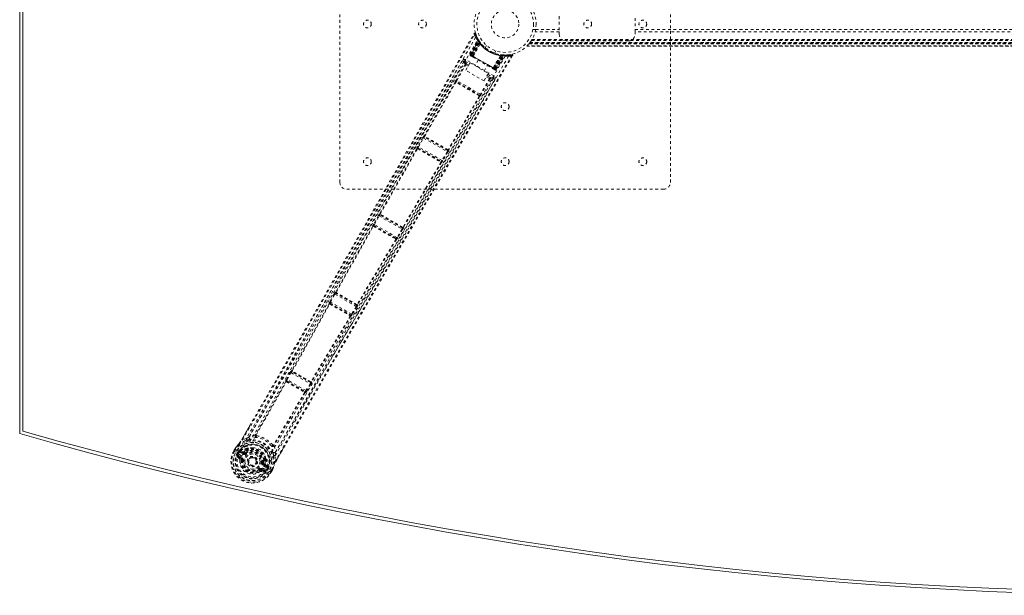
# Model space of a CAD drawing. Header units: inches. Extents: x 25.5 to 109, y 39.5 to 81.
# Tile 1 of 5: x 25.5 to 61.3, y 39.5 to 60.5. Entities that reach past the tile are written whole.
import ezdxf

# ---------------------------------------------------------------- set-up
doc = ezdxf.new("R2010")
doc.units = ezdxf.units.IN
doc.header["$MEASUREMENT"] = 0
doc.linetypes.add('SLD-Dashed', pattern=[0.075, 0.05, -0.025])
doc.linetypes.add('SLD-Solid', pattern=[0])

msp = doc.modelspace()

# ---------------------------------------------------------------- linework, layer by layer
at = {"color": 7, "linetype": 'SLD-Solid', "lineweight": 15}
for p, q in [((25.504, 45.416), (25.504, 75.166)), ((25.622, 45.505), (25.622, 75.077)), ((25.622, 75.077), (25.622, 45.505))]:
    msp.add_line(p, q, dxfattribs=at)
at = {"color": 7, "linetype": 'SLD-Dashed', "lineweight": 0}
for p, q in [((37.129, 54.541), (37.129, 66.041)), ((49.129, 66.041), (49.129, 54.541)), ((45.094, 60.572), (45.094, 60.009)), ((47.844, 60.009), (47.844, 60.572)), ((44.139, 60.091), (44.14, 60.097)), ((44.139, 60.091), (44.236, 60.091)), ((44.236, 60.093), (45.094, 60.093)), ((47.844, 60.093), (86.664, 60.093)), ((41.857, 59.182), (42.142, 59.717)), ((41.869, 59.175), (42.15, 59.703)), ((42.149, 59.732), (42.141, 59.746)), ((42.15, 59.703), (42.142, 59.717)), ((42.152, 59.726), (42.144, 59.739)), ((42.2, 59.651), (42.16, 59.714)), ((44.097, 59.718), (90.41, 59.718)), ((44.107, 59.736), (90.4, 59.736)), ((45.094, 60.009), (44.218, 60.009)), ((45.094, 59.926), (45.094, 60.009)), ((86.664, 60.009), (47.844, 60.009)), ((47.844, 60.009), (47.844, 59.926)), ((42.162, 59.688), (41.883, 59.163)), ((41.885, 59.166), (42.16, 59.685)), ((41.891, 59.163), (42.169, 59.646)), ((41.902, 59.156), (42.178, 59.633)), ((42.189, 59.616), (41.919, 59.147)), ((41.942, 59.133), (42.202, 59.62)), ((42.203, 59.619), (41.944, 59.132)), ((41.967, 59.118), (42.225, 59.575)), ((42.227, 59.571), (41.97, 59.117)), ((42.202, 59.62), (42.16, 59.685)), ((42.189, 59.616), (42.213, 59.633)), ((42.194, 59.66), (42.193, 59.662)), ((42.201, 59.65), (42.2, 59.651)), ((42.202, 59.648), (42.201, 59.65)), ((42.202, 59.62), (42.203, 59.619)), ((42.227, 59.571), (42.225, 59.575)), ((42.244, 59.592), (42.24, 59.597)), ((42.45, 59.516), (42.402, 59.432)), ((42.402, 59.432), (42.404, 59.43)), ((43.913, 59.486), (90.594, 59.486)), ((90.593, 59.486), (43.914, 59.486)), ((43.914, 59.486), (43.915, 59.486)), ((43.915, 59.486), (90.592, 59.486)), ((90.581, 59.498), (43.927, 59.498)), ((44.001, 59.581), (43.997, 59.576)), ((90.51, 59.576), (43.997, 59.576)), ((43.997, 59.576), (90.51, 59.576)), ((44.001, 59.581), (90.506, 59.581)), ((44.002, 59.582), (90.505, 59.582)), ((44.032, 59.621), (44.004, 59.585)), ((90.503, 59.585), (44.004, 59.585)), ((44.004, 59.585), (90.503, 59.585)), ((90.494, 59.596), (44.014, 59.596)), ((90.49, 59.601), (44.017, 59.601)), ((44.018, 59.602), (90.489, 59.602)), ((44.02, 59.605), (90.487, 59.605)), ((44.037, 59.627), (90.47, 59.627)), ((44.081, 59.692), (44.078, 59.688)), ((44.081, 59.692), (90.426, 59.692)), ((47.594, 59.676), (45.344, 59.676)), ((42.723, 58.407), (41.7, 58.998)), ((41.857, 59.182), (41.869, 59.175)), ((41.902, 59.156), (41.869, 59.175)), ((41.888, 59.131), (41.88, 59.135)), ((41.885, 59.166), (41.942, 59.133)), ((42.77, 58.655), (41.891, 59.163)), ((41.896, 59.126), (41.943, 59.099)), ((41.902, 59.156), (42.759, 58.662)), ((42.743, 58.671), (41.919, 59.147)), ((41.944, 59.132), (41.942, 59.133)), ((41.967, 59.118), (41.97, 59.117)), ((42.691, 58.7), (42.956, 59.15)), ((42.961, 59.15), (42.694, 58.699)), ((42.718, 58.685), (43.01, 59.153)), ((43.011, 59.153), (42.719, 58.685)), ((42.743, 58.671), (43.014, 59.14)), ((42.748, 59.232), (42.797, 59.316)), ((42.759, 58.662), (43.035, 59.138)), ((43.05, 59.137), (42.77, 58.655)), ((42.774, 58.648), (43.089, 59.152)), ((42.777, 58.651), (43.088, 59.149)), ((42.793, 58.642), (43.109, 59.149)), ((42.804, 58.635), (43.126, 59.149)), ((42.961, 59.15), (42.956, 59.15)), ((42.986, 59.174), (43.02, 59.171)), ((43.01, 59.153), (43.011, 59.153)), ((43.088, 59.149), (43.011, 59.153)), ((43.017, 59.169), (43.014, 59.14)), ((43.035, 59.167), (43.037, 59.167)), ((43.039, 59.167), (43.037, 59.167)), ((43.114, 59.163), (43.039, 59.167)), ((43.052, 59.166), (43.05, 59.137)), ((43.106, 59.164), (43.227, 59.168)), ((43.126, 59.149), (43.109, 59.149)), ((43.15, 59.164), (43.135, 59.163)), ((43.253, 59.17), (43.229, 59.166)), ((43.235, 59.169), (43.366, 59.189)), ((43.398, 59.144), (43.373, 59.159)), ((41.674, 58.825), (41.346, 58.253)), ((41.372, 58.238), (41.7, 58.81)), ((41.629, 58.935), (41.577, 58.964)), ((41.628, 58.932), (41.627, 58.931)), ((41.636, 58.943), (41.629, 58.935)), ((41.636, 58.943), (41.63, 58.935)), ((41.67, 58.946), (41.834, 58.851)), ((41.696, 58.611), (41.853, 58.883)), ((41.783, 58.762), (41.7, 58.81)), ((41.806, 58.801), (41.721, 58.85)), ((41.853, 58.883), (42.519, 58.498)), ((42.147, 58.981), (42.031, 58.78)), ((42.369, 58.585), (42.485, 58.786)), ((42.689, 58.668), (42.736, 58.641)), ((42.691, 58.7), (42.694, 58.699)), ((42.719, 58.685), (42.718, 58.685)), ((42.719, 58.685), (42.777, 58.651)), ((42.804, 58.635), (42.77, 58.655)), ((42.793, 58.642), (42.804, 58.635)), ((42.362, 58.226), (41.696, 58.611)), ((42.561, 58.314), (42.229, 57.743)), ((42.586, 58.299), (42.255, 57.728)), ((42.519, 58.498), (42.362, 58.226)), ((42.449, 58.378), (42.561, 58.314)), ((42.584, 58.352), (42.472, 58.417)), ((42.5, 58.466), (42.693, 58.355)), ((42.702, 58.311), (42.702, 58.312)), ((42.704, 58.315), (42.707, 58.325)), ((42.704, 58.314), (42.708, 58.324)), ((42.756, 58.284), (42.704, 58.314)), ((41.316, 58.183), (40.189, 56.228)), ((40.208, 56.216), (41.334, 58.172)), ((41.316, 58.184), (41.316, 58.183)), ((41.357, 58.195), (41.356, 58.195)), ((42.2, 57.708), (41.356, 58.195)), ((42.229, 57.743), (41.372, 58.238)), ((42.191, 57.678), (41.06, 55.724)), ((42.21, 57.667), (41.08, 55.714)), ((42.2, 57.708), (42.199, 57.708)), ((42.21, 57.667), (42.21, 57.667)), ((40.142, 56.167), (39.959, 55.845)), ((39.985, 55.83), (40.168, 56.152)), ((40.168, 56.152), (41.025, 55.657)), ((40.189, 56.228), (40.185, 56.228)), ((40.196, 56.188), (40.2, 56.187)), ((41.041, 55.7), (40.196, 56.188)), ((40.204, 56.186), (40.204, 56.186)), ((39.929, 55.774), (38.574, 53.398)), ((39.928, 55.776), (39.929, 55.774)), ((39.97, 55.786), (39.969, 55.787)), ((39.969, 55.787), (40.808, 55.303)), ((39.974, 55.783), (39.973, 55.783)), ((40.837, 55.338), (39.985, 55.83)), ((38.593, 53.385), (39.947, 55.763)), ((41.025, 55.657), (40.837, 55.338)), ((41.051, 55.642), (40.863, 55.322)), ((41.036, 55.705), (41.036, 55.705)), ((41.039, 55.703), (41.041, 55.7)), ((41.08, 55.714), (41.082, 55.71)), ((40.798, 55.272), (39.416, 52.91)), ((40.817, 55.262), (39.436, 52.9)), ((40.802, 55.305), (40.802, 55.305)), ((40.808, 55.303), (40.806, 55.303)), ((40.819, 55.262), (40.817, 55.262)), ((48.879, 54.291), (37.379, 54.291)), ((38.526, 53.336), (38.355, 53.028)), ((38.381, 53.014), (38.552, 53.321)), ((38.552, 53.321), (39.381, 52.843)), ((38.574, 53.398), (38.569, 53.398)), ((38.58, 53.357), (38.585, 53.357)), ((39.398, 52.885), (38.58, 53.357)), ((38.589, 53.356), (38.589, 53.355)), ((38.325, 52.958), (36.975, 50.554)), ((36.993, 50.542), (38.344, 52.945)), ((38.324, 52.959), (38.325, 52.958)), ((38.366, 52.969), (38.365, 52.971)), ((38.365, 52.971), (39.171, 52.506)), ((38.37, 52.967), (38.37, 52.967)), ((39.2, 52.54), (38.381, 53.014)), ((39.381, 52.843), (39.2, 52.54)), ((39.407, 52.828), (39.226, 52.525)), ((39.392, 52.892), (39.392, 52.892)), ((39.396, 52.889), (39.398, 52.885)), ((39.436, 52.9), (39.439, 52.896)), ((39.16, 52.474), (37.753, 50.103)), ((39.18, 52.464), (37.774, 50.093)), ((39.165, 52.508), (39.165, 52.508)), ((39.171, 52.506), (39.169, 52.506)), ((39.181, 52.464), (39.18, 52.464)), ((36.925, 50.493), (36.767, 50.206)), ((36.793, 50.192), (36.951, 50.479)), ((36.951, 50.479), (37.72, 50.035)), ((36.975, 50.554), (36.967, 50.555)), ((36.979, 50.515), (36.986, 50.514)), ((37.737, 50.077), (36.979, 50.515)), ((36.738, 50.136), (36.74, 50.134)), ((36.781, 50.146), (36.779, 50.148)), ((36.779, 50.148), (37.519, 49.721)), ((37.55, 49.755), (36.793, 50.192)), ((37.733, 50.083), (37.737, 50.077)), ((37.774, 50.093), (37.778, 50.087)), ((37.519, 49.721), (37.517, 49.721)), ((37.72, 50.035), (37.55, 49.755)), ((37.746, 50.019), (37.576, 49.739)), ((37.53, 49.679), (37.527, 49.68)), ((35.327, 47.644), (35.187, 47.385)), ((35.213, 47.371), (35.353, 47.63)), ((35.353, 47.63), (36.051, 47.226)), ((35.383, 47.702), (35.372, 47.704)), ((35.383, 47.664), (35.394, 47.662)), ((36.067, 47.27), (35.383, 47.664)), ((35.404, 47.682), (35.404, 47.682)), ((35.164, 47.31), (34.071, 45.378)), ((34.09, 45.364), (35.183, 47.296)), ((35.161, 47.313), (35.164, 47.31)), ((35.187, 47.385), (35.174, 47.36)), ((35.191, 47.298), (35.191, 47.298)), ((35.205, 47.322), (35.202, 47.325)), ((35.202, 47.325), (35.863, 46.943)), ((35.897, 46.975), (35.213, 47.371)), ((36.051, 47.226), (35.897, 46.975)), ((36.077, 47.211), (35.923, 46.96)), ((36.059, 47.278), (36.067, 47.27)), ((36.099, 47.289), (36.107, 47.28)), ((35.848, 46.912), (34.721, 44.999)), ((35.869, 46.902), (34.742, 44.99)), ((35.863, 46.943), (35.859, 46.944)), ((35.874, 46.902), (35.869, 46.902)), ((35.923, 46.96), (35.907, 46.936)), ((33.563, 45.195), (33.85, 45.693)), ((33.73, 45.233), (33.589, 45.181)), ((34.059, 45.364), (34.059, 45.364)), ((34.09, 45.364), (34.089, 45.363)), ((33.277, 44.786), (33.316, 44.853)), ((33.277, 44.786), (33.28, 44.784)), ((33.318, 44.853), (33.278, 44.785)), ((33.326, 44.758), (33.28, 44.784)), ((33.342, 44.838), (33.303, 44.772)), ((33.316, 44.853), (33.316, 44.853)), ((33.472, 44.673), (33.326, 44.758)), ((33.341, 44.893), (33.343, 44.897)), ((33.408, 44.711), (33.444, 44.773)), ((33.469, 44.757), (33.433, 44.696)), ((33.438, 44.693), (33.433, 44.696)), ((33.477, 44.759), (33.438, 44.693)), ((33.438, 44.693), (33.438, 44.693)), ((33.444, 44.773), (33.445, 44.774)), ((33.445, 44.774), (33.47, 44.758)), ((33.47, 44.758), (33.486, 44.779)), ((33.47, 44.758), (33.485, 44.772)), ((33.485, 44.772), (33.477, 44.759)), ((33.505, 44.79), (33.501, 44.789)), ((33.613, 44.667), (33.502, 44.732)), ((33.505, 44.79), (33.519, 44.795)), ((33.505, 44.79), (33.505, 44.79)), ((33.516, 44.758), (33.641, 44.715)), ((33.628, 44.693), (33.516, 44.758)), ((33.519, 44.795), (33.519, 44.795)), ((33.519, 44.795), (33.519, 44.795)), ((33.63, 44.755), (33.519, 44.795)), ((33.641, 44.715), (33.628, 44.693)), ((33.75, 44.819), (33.665, 44.761)), ((33.788, 44.778), (33.709, 44.723)), ((33.709, 44.723), (33.727, 44.7)), ((33.769, 44.852), (33.75, 44.819)), ((33.788, 44.838), (33.768, 44.805)), ((33.785, 44.871), (33.805, 44.881)), ((34.72, 44.999), (34.721, 44.999)), ((34.737, 44.973), (34.737, 44.973)), ((35.142, 44.986), (34.838, 44.459)), ((33.392, 44.578), (33.483, 44.498)), ((33.527, 44.518), (33.436, 44.594)), ((33.436, 44.594), (33.537, 44.536)), ((33.451, 44.62), (33.552, 44.562)), ((33.472, 44.673), (33.472, 44.673)), ((33.498, 44.458), (33.557, 44.45)), ((33.527, 44.518), (33.537, 44.536)), ((33.557, 44.45), (33.558, 44.458)), ((33.581, 44.447), (33.557, 44.45)), ((34.327, 44.353), (34.356, 44.349)), ((34.356, 44.349), (34.364, 44.445)), ((34.356, 44.349), (34.357, 44.327)), ((34.397, 44.442), (34.417, 44.475)), ((34.438, 44.466), (34.419, 44.433)), ((34.445, 44.512), (34.446, 44.489)), ((34.813, 44.475), (34.787, 44.623)), ((34.196, 44.082), (34.182, 44.101)), ((34.27, 44.089), (34.28, 44.107)), ((34.381, 44.049), (34.27, 44.089)), ((34.274, 44.041), (34.389, 44.002)), ((34.28, 44.107), (34.381, 44.049)), ((34.295, 44.133), (34.396, 44.075)), ((34.468, 44.174), (34.356, 44.239)), ((34.383, 44.286), (34.371, 44.265)), ((34.483, 44.2), (34.371, 44.265)), ((34.383, 44.286), (34.483, 44.2)), ((34.423, 44.297), (34.513, 44.22)), ((34.432, 44.119), (34.431, 44.119)), ((34.432, 44.119), (34.558, 44.047)), ((34.504, 44.166), (34.466, 44.1)), ((34.466, 44.1), (34.471, 44.097)), ((34.471, 44.097), (34.506, 44.159)), ((34.532, 44.145), (34.496, 44.082)), ((34.511, 44.18), (34.504, 44.166)), ((34.506, 44.16), (34.511, 44.18)), ((34.506, 44.16), (34.533, 44.146)), ((34.516, 44.207), (34.513, 44.22)), ((34.517, 44.202), (34.517, 44.207)), ((34.533, 44.146), (34.532, 44.145)), ((34.558, 44.047), (34.578, 44.035)), ((34.578, 44.035), (34.624, 44.008)), ((34.602, 44.022), (34.64, 44.089)), ((34.624, 44.008), (34.627, 44.007)), ((34.626, 44.007), (34.665, 44.076)), ((34.627, 44.007), (34.665, 44.074)), ((34.666, 44.074), (34.665, 44.074)), ((34.688, 44.115), (34.69, 44.119)), ((34.75, 44.284), (34.744, 44.267))]:
    msp.add_line(p, q, dxfattribs=at)
at = {"color": 7, "linetype": 'SLD-Dashed', "lineweight": 0, "flags": 128}
for points in [[(44.236, 60.095), (44.236, 60.091), (44.237, 60.097)], [(44.237, 60.097), (44.236, 60.095), (44.236, 60.093)], [(42.057, 59.81), (40.833, 57.696), (39.616, 55.579), (38.408, 53.459), (37.211, 51.335), (36.278, 49.664), (35.348, 47.993), (34.416, 46.328), (33.472, 44.673)], [(33.565, 44.6), (34.524, 46.281), (35.471, 47.974), (36.413, 49.672), (37.36, 51.37), (38.313, 53.067), (39.573, 55.284), (40.844, 57.498), (42.123, 59.708)], [(33.589, 45.181), (34.26, 46.336), (34.937, 47.509), (35.624, 48.704), (36.283, 49.854), (36.961, 51.04), (37.638, 52.227), (38.282, 53.357), (38.852, 54.359), (39.251, 55.06), (39.906, 56.211), (40.471, 57.204), (41.011, 58.151), (41.529, 59.062), (42.027, 59.937)], [(33.85, 45.693), (35.688, 48.875), (37.796, 52.565), (39.898, 56.258), (42.001, 59.951)], [(42.001, 59.951), (42.001, 59.951), (42.003, 59.95), (42.008, 59.947), (42.017, 59.942), (42.022, 59.939), (42.027, 59.936)], [(42.052, 59.944), (42.048, 59.951), (42.043, 59.957), (42.036, 59.962), (42.028, 59.965), (42.021, 59.965), (42.013, 59.963), (42.007, 59.959), (42.002, 59.953)], [(42.141, 59.746), (42.142, 59.745), (42.143, 59.744)], [(42.24, 59.597), (42.24, 59.596), (42.24, 59.594), (42.239, 59.591), (42.237, 59.588), (42.235, 59.585), (42.232, 59.582), (42.229, 59.578), (42.225, 59.575)], [(43.127, 59.129), (41.91, 57.017), (40.688, 54.909), (39.457, 52.808), (38.216, 50.715), (37.236, 49.076), (36.255, 47.441), (35.28, 45.805), (34.322, 44.163)], [(43.248, 59.122), (42.029, 57.006), (40.805, 54.893), (39.573, 52.787), (38.331, 50.688), (37.35, 49.044), (36.369, 47.404), (35.393, 45.764), (34.431, 44.119)], [(43.373, 59.159), (42.9, 58.352), (42.409, 57.513), (41.899, 56.643), (41.511, 55.98), (41.459, 55.892), (41.407, 55.803), (41.355, 55.714), (41.303, 55.625), (41.251, 55.536), (41.188, 55.429), (41.003, 55.112), (40.833, 54.823), (40.68, 54.561), (40.543, 54.327), (40.286, 53.889), (40.062, 53.505), (39.73, 52.938), (39.427, 52.421), (39.153, 51.953), (38.846, 51.428), (38.533, 50.893), (37.929, 49.858), (37.287, 48.756), (36.667, 47.691), (36.045, 46.617), (35.421, 45.534), (34.813, 44.475)], [(43.398, 59.144), (41.251, 55.477), (39.104, 51.809), (36.962, 48.139), (35.142, 44.986)], [(41.7, 58.998), (41.689, 58.978), (41.679, 58.962), (41.673, 58.95), (41.67, 58.946)], [(41.891, 59.163), (41.878, 59.17), (41.867, 59.176), (41.862, 59.179), (41.859, 59.181), (41.857, 59.182)], [(41.919, 59.147), (41.912, 59.151), (41.905, 59.154), (41.899, 59.158), (41.894, 59.161), (41.889, 59.163), (41.886, 59.165), (41.885, 59.166), (41.885, 59.166)], [(41.904, 59.121), (41.903, 59.122), (41.901, 59.123), (41.898, 59.125)], [(41.944, 59.132), (41.946, 59.131), (41.951, 59.128), (41.958, 59.123), (41.967, 59.118)], [(41.955, 59.092), (41.956, 59.092), (41.957, 59.091), (41.959, 59.09), (41.961, 59.089)], [(41.961, 59.089), (41.959, 59.092), (41.96, 59.099), (41.963, 59.109), (41.967, 59.118)], [(41.962, 59.088), (42.138, 58.987), (42.316, 58.884), (42.495, 58.78), (42.671, 58.679)], [(41.97, 59.117), (42.149, 59.014), (42.331, 58.909), (42.512, 58.804), (42.691, 58.7)], [(42.972, 59.174), (42.971, 59.174), (42.969, 59.173), (42.968, 59.171), (42.966, 59.168), (42.964, 59.164), (42.963, 59.16), (42.962, 59.155), (42.961, 59.15)], [(43.07, 59.165), (43.06, 59.165), (43.051, 59.164)], [(41.577, 58.964), (41.274, 58.433), (40.954, 57.871), (40.617, 57.278), (40.262, 56.655), (39.895, 56.01), (39.846, 55.923), (39.796, 55.836), (39.746, 55.748), (39.696, 55.66), (39.646, 55.571), (39.582, 55.46), (39.392, 55.125), (39.222, 54.827), (39.073, 54.566), (38.946, 54.342), (38.875, 54.218), (38.814, 54.109), (38.76, 54.015), (38.715, 53.936), (38.679, 53.872), (38.651, 53.823), (38.586, 53.71), (38.5, 53.558), (38.242, 53.104), (38.003, 52.686), (37.889, 52.486), (37.781, 52.295), (37.677, 52.114), (37.549, 51.888), (37.419, 51.66), (37.292, 51.438), (37.169, 51.221), (36.615, 50.249), (36.024, 49.216), (35.457, 48.227), (34.882, 47.225), (34.301, 46.217), (33.73, 45.233)], [(41.629, 58.935), (39.687, 55.522), (37.744, 52.11), (35.798, 48.701), (33.838, 45.3)], [(41.629, 58.935), (41.635, 58.898), (41.68, 58.839)], [(41.721, 58.85), (41.676, 58.909), (41.67, 58.946)], [(41.674, 58.825), (41.677, 58.824), (41.683, 58.82), (41.691, 58.815), (41.7, 58.81)], [(42.694, 58.699), (42.691, 58.694), (42.688, 58.69), (42.684, 58.686), (42.681, 58.683), (42.678, 58.68), (42.675, 58.679), (42.673, 58.678), (42.671, 58.679)], [(42.671, 58.679), (42.673, 58.677), (42.675, 58.676), (42.677, 58.675), (42.677, 58.675)], [(42.694, 58.699), (42.703, 58.694), (42.71, 58.69), (42.715, 58.687), (42.718, 58.685)], [(42.777, 58.651), (42.776, 58.651), (42.775, 58.652), (42.772, 58.654), (42.768, 58.656), (42.762, 58.659), (42.756, 58.663), (42.75, 58.667), (42.743, 58.671)], [(42.744, 58.637), (42.747, 58.635), (42.75, 58.633), (42.751, 58.632), (42.752, 58.632)], [(42.759, 58.662), (42.771, 58.654), (42.782, 58.648), (42.789, 58.644), (42.793, 58.642)], [(34.787, 44.623), (35.165, 45.28), (35.562, 45.968), (35.978, 46.687), (36.412, 47.436), (36.84, 48.172), (37.201, 48.792), (37.546, 49.384), (37.917, 50.019), (38.314, 50.698), (38.436, 50.906), (38.56, 51.118), (38.686, 51.334), (38.796, 51.522), (38.885, 51.675), (38.979, 51.835), (39.077, 52.002), (39.179, 52.177), (39.386, 52.53), (39.609, 52.91), (39.847, 53.317), (39.894, 53.397), (39.906, 53.417), (39.914, 53.432), (39.926, 53.452), (39.941, 53.477), (39.959, 53.508), (39.98, 53.544), (40.054, 53.67), (40.152, 53.837), (40.253, 54.01), (40.371, 54.212), (40.507, 54.444), (40.565, 54.543), (40.625, 54.646), (40.689, 54.754), (40.754, 54.866), (40.796, 54.938), (40.837, 55.007), (41.259, 55.727), (41.665, 56.421), (42.05, 57.079), (42.414, 57.7), (42.756, 58.284)], [(34.791, 44.749), (36.756, 48.147), (38.736, 51.538), (40.72, 54.926), (42.704, 58.314)], [(41.347, 58.439), (41.127, 58.054), (40.845, 57.558), (40.582, 57.096), (40.339, 56.668), (40.118, 56.281), (39.916, 55.926), (39.733, 55.604), (39.569, 55.315), (39.344, 54.92), (39.197, 54.662)], [(42.586, 58.299), (42.583, 58.3), (42.578, 58.304), (42.57, 58.308), (42.561, 58.314)], [(42.693, 58.355), (42.659, 58.342), (42.584, 58.352)], [(42.704, 58.314), (42.669, 58.301), (42.595, 58.311)], [(42.693, 58.355), (42.694, 58.356), (42.696, 58.36), (42.698, 58.365), (42.702, 58.371), (42.707, 58.379), (42.712, 58.388), (42.717, 58.397), (42.723, 58.407)], [(41.357, 58.195), (41.35, 58.197), (41.344, 58.198), (41.338, 58.197), (41.334, 58.194), (41.331, 58.189), (41.33, 58.184), (41.331, 58.178), (41.335, 58.172)], [(42.188, 57.685), (41.978, 57.806), (41.765, 57.929), (41.551, 58.052), (41.342, 58.173)], [(41.372, 58.238), (41.363, 58.243), (41.354, 58.248), (41.348, 58.251), (41.346, 58.253)], [(42.195, 57.71), (42.094, 57.769), (41.991, 57.828), (41.887, 57.888), (41.783, 57.948), (41.688, 58.003), (41.593, 58.058), (41.502, 58.111), (41.431, 58.152), (41.36, 58.192)], [(42.191, 57.678), (42.19, 57.682), (42.189, 57.683), (42.189, 57.684), (42.188, 57.685)], [(42.191, 57.678), (42.197, 57.678), (42.203, 57.68), (42.207, 57.683), (42.21, 57.688), (42.21, 57.693), (42.208, 57.699), (42.204, 57.704), (42.199, 57.708)], [(42.255, 57.728), (42.254, 57.728), (42.252, 57.729), (42.25, 57.731), (42.247, 57.733), (42.243, 57.735), (42.238, 57.737), (42.234, 57.74), (42.229, 57.743)], [(40.168, 56.152), (40.163, 56.155), (40.158, 56.158), (40.154, 56.16), (40.15, 56.162), (40.147, 56.164), (40.144, 56.165), (40.143, 56.166), (40.142, 56.167)], [(40.208, 56.216), (40.201, 56.216), (40.196, 56.214), (40.192, 56.211), (40.19, 56.207), (40.19, 56.201), (40.191, 56.196), (40.195, 56.191), (40.2, 56.187)], [(40.208, 56.216), (40.208, 56.213), (40.209, 56.211), (40.209, 56.21), (40.21, 56.21)], [(39.97, 55.786), (39.964, 55.788), (39.957, 55.789), (39.951, 55.788), (39.947, 55.785), (39.944, 55.78), (39.943, 55.774), (39.944, 55.769), (39.947, 55.763)], [(39.961, 55.843), (39.953, 55.834), (39.951, 55.831)], [(39.985, 55.83), (39.976, 55.835), (39.967, 55.84), (39.961, 55.843), (39.959, 55.845)], [(39.955, 55.764), (39.954, 55.764), (39.953, 55.764), (39.951, 55.764), (39.947, 55.763)], [(41.051, 55.642), (41.05, 55.643), (41.048, 55.644), (41.046, 55.645), (41.042, 55.647), (41.039, 55.649), (41.034, 55.652), (41.03, 55.654), (41.025, 55.657)], [(41.039, 55.703), (41.045, 55.701), (41.051, 55.7), (41.057, 55.701), (41.061, 55.704), (41.064, 55.708), (41.064, 55.713), (41.063, 55.718), (41.06, 55.724)], [(41.053, 55.723), (41.054, 55.722), (41.055, 55.722), (41.057, 55.722), (41.06, 55.724)], [(40.798, 55.272), (40.797, 55.276), (40.796, 55.277), (40.796, 55.278), (40.795, 55.279)], [(40.798, 55.272), (40.804, 55.272), (40.81, 55.274), (40.815, 55.277), (40.817, 55.282), (40.817, 55.288), (40.816, 55.293), (40.812, 55.299), (40.806, 55.303)], [(40.863, 55.322), (40.861, 55.324), (40.855, 55.327), (40.846, 55.332), (40.837, 55.338)], [(40.855, 55.309), (40.857, 55.313), (40.861, 55.324)], [(38.552, 53.321), (38.548, 53.324), (38.543, 53.327), (38.539, 53.329), (38.535, 53.331), (38.532, 53.333), (38.529, 53.335), (38.527, 53.336), (38.526, 53.336)], [(38.593, 53.386), (38.586, 53.385), (38.581, 53.384), (38.577, 53.38), (38.575, 53.376), (38.575, 53.371), (38.576, 53.366), (38.58, 53.361), (38.585, 53.357)], [(38.593, 53.386), (38.593, 53.382), (38.594, 53.38), (38.594, 53.38), (38.595, 53.379)], [(38.366, 52.969), (38.36, 52.972), (38.353, 52.973), (38.347, 52.971), (38.343, 52.968), (38.34, 52.963), (38.339, 52.958), (38.34, 52.952), (38.344, 52.945)], [(38.351, 52.947), (38.35, 52.947), (38.349, 52.947), (38.347, 52.947), (38.344, 52.945)], [(38.357, 53.027), (38.348, 53.016), (38.346, 53.011)], [(38.381, 53.014), (38.372, 53.019), (38.363, 53.023), (38.357, 53.027), (38.355, 53.028)], [(39.396, 52.889), (39.402, 52.887), (39.408, 52.886), (39.413, 52.887), (39.417, 52.89), (39.42, 52.894), (39.421, 52.899), (39.42, 52.904), (39.416, 52.91)], [(39.41, 52.909), (39.41, 52.908), (39.411, 52.908), (39.413, 52.908), (39.416, 52.91)], [(39.407, 52.828), (39.406, 52.828), (39.404, 52.829), (39.402, 52.831), (39.398, 52.833), (39.395, 52.835), (39.39, 52.838), (39.386, 52.84), (39.381, 52.843)], [(39.16, 52.474), (39.16, 52.478), (39.159, 52.48), (39.158, 52.481), (39.157, 52.481)], [(39.16, 52.474), (39.167, 52.474), (39.173, 52.476), (39.177, 52.48), (39.18, 52.485), (39.18, 52.49), (39.178, 52.496), (39.175, 52.501), (39.169, 52.506)], [(39.226, 52.525), (39.223, 52.527), (39.218, 52.53), (39.209, 52.535), (39.2, 52.54)], [(39.216, 52.509), (39.218, 52.514), (39.224, 52.526)], [(36.951, 50.479), (36.946, 50.481), (36.941, 50.484), (36.937, 50.486), (36.933, 50.488), (36.93, 50.49), (36.927, 50.492), (36.926, 50.493), (36.925, 50.493)], [(36.993, 50.542), (36.987, 50.542), (36.982, 50.54), (36.978, 50.537), (36.975, 50.533), (36.975, 50.528), (36.977, 50.523), (36.981, 50.518), (36.986, 50.514)], [(36.74, 50.134), (36.061, 48.918), (35.383, 47.702)], [(35.402, 47.689), (36.08, 48.904), (36.759, 50.121)], [(36.781, 50.146), (36.774, 50.149), (36.768, 50.149), (36.762, 50.148), (36.757, 50.145), (36.754, 50.14), (36.754, 50.134), (36.755, 50.128), (36.759, 50.121)], [(36.769, 50.205), (36.761, 50.193), (36.759, 50.189)], [(36.766, 50.123), (36.765, 50.123), (36.764, 50.123), (36.762, 50.123), (36.759, 50.121)], [(36.793, 50.192), (36.784, 50.197), (36.776, 50.201), (36.77, 50.205), (36.767, 50.206)], [(37.733, 50.083), (37.739, 50.08), (37.745, 50.079), (37.75, 50.08), (37.754, 50.083), (37.757, 50.087), (37.758, 50.092), (37.756, 50.097), (37.753, 50.103)], [(37.747, 50.102), (37.747, 50.101), (37.748, 50.101), (37.75, 50.101), (37.753, 50.103)], [(37.507, 49.689), (37.514, 49.689), (37.52, 49.691), (37.524, 49.695), (37.527, 49.7), (37.528, 49.706), (37.526, 49.711), (37.522, 49.717), (37.517, 49.721)], [(37.576, 49.739), (37.573, 49.741), (37.567, 49.745), (37.559, 49.75), (37.55, 49.755)], [(37.565, 49.723), (37.568, 49.727), (37.574, 49.741)], [(37.746, 50.019), (37.745, 50.02), (37.743, 50.021), (37.74, 50.022), (37.737, 50.024), (37.733, 50.027), (37.729, 50.029), (37.725, 50.032), (37.72, 50.035)], [(37.507, 49.69), (36.792, 48.493), (36.078, 47.298)], [(37.527, 49.68), (36.813, 48.484), (36.099, 47.289)], [(35.353, 47.63), (35.348, 47.632), (35.344, 47.635), (35.34, 47.637), (35.336, 47.639), (35.333, 47.641), (35.33, 47.642), (35.328, 47.643), (35.327, 47.644)], [(35.402, 47.689), (35.396, 47.689), (35.391, 47.687), (35.387, 47.684), (35.384, 47.68), (35.384, 47.675), (35.386, 47.67), (35.389, 47.666), (35.394, 47.662)], [(35.205, 47.322), (35.198, 47.324), (35.192, 47.325), (35.186, 47.323), (35.181, 47.32), (35.178, 47.315), (35.178, 47.309), (35.179, 47.303), (35.183, 47.296)], [(35.191, 47.298), (35.19, 47.298), (35.189, 47.298), (35.186, 47.298), (35.183, 47.296)], [(35.213, 47.371), (35.204, 47.375), (35.196, 47.38), (35.19, 47.383), (35.187, 47.385)], [(36.077, 47.211), (36.076, 47.212), (36.074, 47.213), (36.071, 47.214), (36.068, 47.216), (36.064, 47.218), (36.06, 47.221), (36.056, 47.224), (36.051, 47.226)], [(36.059, 47.278), (36.065, 47.276), (36.07, 47.275), (36.076, 47.276), (36.079, 47.279), (36.082, 47.283), (36.082, 47.288), (36.081, 47.293), (36.078, 47.298)], [(36.071, 47.297), (36.072, 47.297), (36.073, 47.297), (36.075, 47.297), (36.078, 47.298)], [(35.848, 46.912), (35.848, 46.916), (35.847, 46.918), (35.846, 46.919), (35.845, 46.92)], [(35.848, 46.912), (35.855, 46.912), (35.861, 46.914), (35.866, 46.918), (35.869, 46.923), (35.87, 46.928), (35.868, 46.934), (35.865, 46.94), (35.859, 46.944)], [(35.923, 46.96), (35.92, 46.962), (35.914, 46.965), (35.906, 46.97), (35.897, 46.975)], [(33.854, 45.691), (33.731, 45.481), (33.565, 45.195)], [(33.444, 45.017), (33.457, 45.033), (33.471, 45.053)], [(33.451, 45.026), (33.598, 45.12), (33.747, 45.176)], [(33.471, 45.053), (33.502, 45.097), (33.563, 45.195)], [(33.563, 45.195), (33.563, 45.196), (33.564, 45.195), (33.567, 45.194), (33.569, 45.193), (33.573, 45.191), (33.578, 45.188), (33.583, 45.185), (33.589, 45.181)], [(34.059, 45.364), (33.946, 45.339), (33.838, 45.3)], [(33.873, 45.205), (33.886, 45.208), (33.894, 45.211)], [(34.059, 45.364), (34.055, 45.354), (34.055, 45.344), (34.057, 45.336), (34.063, 45.33), (34.07, 45.326), (34.079, 45.326), (34.088, 45.33), (34.097, 45.336)], [(33.303, 44.772), (33.297, 44.775), (33.292, 44.778), (33.287, 44.781), (33.283, 44.783), (33.28, 44.785), (33.277, 44.786), (33.277, 44.786), (33.277, 44.786)], [(33.342, 44.838), (33.336, 44.841), (33.331, 44.845), (33.326, 44.848), (33.322, 44.85), (33.319, 44.852), (33.317, 44.853), (33.316, 44.853), (33.316, 44.853)], [(33.343, 44.897), (33.344, 44.898), (33.345, 44.898), (33.345, 44.897), (33.345, 44.895), (33.341, 44.887), (33.34, 44.884), (33.34, 44.882), (33.341, 44.881), (33.343, 44.878), (33.344, 44.876), (33.345, 44.875), (33.345, 44.873), (33.343, 44.866), (33.341, 44.861), (33.341, 44.857), (33.343, 44.848), (33.343, 44.843), (33.342, 44.838)], [(33.341, 44.893), (33.396, 44.964), (33.444, 45.017)], [(33.451, 45.026), (33.4, 44.97), (33.343, 44.897)], [(33.451, 45.026), (33.447, 45.022), (33.444, 45.017)], [(33.47, 44.758), (33.47, 44.758), (33.47, 44.758)], [(33.502, 44.732), (33.487, 44.744), (33.477, 44.759)], [(33.516, 44.758), (33.516, 44.757), (33.515, 44.756), (33.514, 44.753), (33.512, 44.75), (33.51, 44.746), (33.507, 44.742), (33.504, 44.737), (33.502, 44.732)], [(33.613, 44.667), (33.616, 44.672), (33.619, 44.677), (33.621, 44.682), (33.624, 44.685), (33.626, 44.689), (33.627, 44.691), (33.628, 44.693), (33.628, 44.693)], [(33.665, 44.761), (33.645, 44.753), (33.63, 44.755)], [(33.745, 44.676), (33.741, 44.68), (33.738, 44.685), (33.735, 44.689), (33.732, 44.692), (33.73, 44.695), (33.728, 44.698), (33.727, 44.699), (33.727, 44.7)], [(33.769, 44.852), (33.784, 44.87), (33.785, 44.871)], [(33.966, 44.899), (33.905, 44.9), (33.805, 44.881)], [(34.692, 44.732), (34.688, 44.745), (34.686, 44.753)], [(34.693, 44.992), (34.692, 44.981), (34.694, 44.971), (34.698, 44.964), (34.705, 44.959), (34.713, 44.957), (34.721, 44.959), (34.73, 44.965), (34.737, 44.973)], [(34.737, 44.973), (34.771, 44.862), (34.791, 44.749)], [(34.837, 44.46), (34.975, 44.702), (35.094, 44.91), (35.139, 44.988)], [(33.405, 44.626), (33.429, 44.628), (33.451, 44.62)], [(33.451, 44.62), (33.449, 44.615), (33.446, 44.61), (33.443, 44.606), (33.441, 44.602), (33.439, 44.599), (33.438, 44.596), (33.437, 44.595), (33.436, 44.594)], [(33.565, 44.6), (33.531, 44.527), (33.513, 44.448), (33.514, 44.367), (33.531, 44.286), (33.564, 44.21), (33.612, 44.14), (33.671, 44.08), (33.741, 44.031), (33.818, 43.995), (33.9, 43.974), (33.984, 43.967), (34.067, 43.977), (34.146, 44.002), (34.216, 44.043), (34.276, 44.097), (34.322, 44.163)], [(33.552, 44.562), (33.549, 44.557), (33.547, 44.552), (33.544, 44.548), (33.542, 44.544), (33.54, 44.54), (33.539, 44.538), (33.538, 44.536), (33.537, 44.536)], [(33.611, 44.444), (33.605, 44.444), (33.6, 44.445), (33.595, 44.446), (33.59, 44.446), (33.586, 44.447), (33.584, 44.447), (33.582, 44.447), (33.581, 44.447)], [(34.297, 44.357), (34.303, 44.356), (34.309, 44.355), (34.314, 44.355), (34.318, 44.354), (34.322, 44.354), (34.325, 44.353), (34.326, 44.353), (34.327, 44.353)], [(34.445, 44.512), (34.411, 44.608), (34.38, 44.66)], [(34.419, 44.433), (34.418, 44.385), (34.411, 44.33)], [(34.411, 44.33), (34.414, 44.309), (34.423, 44.297)], [(34.446, 44.489), (34.446, 44.488), (34.438, 44.466)], [(34.73, 44.609), (34.756, 44.452), (34.748, 44.277)], [(34.838, 44.459), (34.839, 44.459), (34.838, 44.46), (34.836, 44.461), (34.833, 44.463), (34.829, 44.465), (34.824, 44.468), (34.819, 44.471), (34.813, 44.475)], [(34.163, 44.125), (34.167, 44.12), (34.17, 44.116), (34.173, 44.112), (34.176, 44.108), (34.178, 44.105), (34.18, 44.103), (34.181, 44.101), (34.182, 44.101)], [(34.295, 44.133), (34.292, 44.128), (34.289, 44.123), (34.287, 44.119), (34.284, 44.115), (34.283, 44.112), (34.281, 44.109), (34.28, 44.108), (34.28, 44.107)], [(34.356, 44.239), (34.359, 44.244), (34.362, 44.248), (34.364, 44.253), (34.366, 44.257), (34.368, 44.26), (34.37, 44.262), (34.371, 44.264), (34.371, 44.265)], [(34.381, 44.049), (34.381, 44.049), (34.382, 44.051), (34.384, 44.053), (34.385, 44.057), (34.388, 44.061), (34.39, 44.065), (34.393, 44.07), (34.396, 44.075)], [(34.396, 44.075), (34.414, 44.059), (34.424, 44.038)], [(34.468, 44.174), (34.471, 44.179), (34.473, 44.184), (34.476, 44.188), (34.478, 44.192), (34.48, 44.195), (34.481, 44.198), (34.482, 44.199), (34.483, 44.2)], [(34.504, 44.166), (34.485, 44.167), (34.468, 44.174)], [(34.506, 44.16), (34.506, 44.16), (34.506, 44.159)], [(34.626, 44.007), (34.624, 44.008), (34.621, 44.01), (34.617, 44.012), (34.612, 44.015), (34.607, 44.018), (34.602, 44.022)], [(34.627, 44.007), (34.627, 44.006), (34.626, 44.007), (34.626, 44.007)], [(34.64, 44.089), (34.643, 44.092), (34.656, 44.098), (34.66, 44.101), (34.663, 44.105), (34.666, 44.108), (34.668, 44.109), (34.669, 44.11), (34.673, 44.109), (34.677, 44.108), (34.678, 44.108), (34.68, 44.109), (34.682, 44.112), (34.688, 44.12), (34.689, 44.121), (34.689, 44.121), (34.69, 44.121), (34.69, 44.119)], [(34.64, 44.089), (34.645, 44.086), (34.651, 44.083), (34.656, 44.08), (34.66, 44.078), (34.663, 44.076), (34.665, 44.075), (34.666, 44.074), (34.665, 44.074)], [(34.688, 44.115), (34.721, 44.198), (34.744, 44.267)], [(34.69, 44.119), (34.724, 44.205), (34.748, 44.277)], [(34.744, 44.267), (34.746, 44.272), (34.748, 44.277)]]:
    msp.add_lwpolyline(points, dxfattribs=at)
at = {"color": 7, "linetype": 'SLD-Dashed', "lineweight": 0}
for centre, radius in [((43.129, 60.291), 1.125), ((43.129, 60.291), 1.03), ((43.129, 60.291), 0.5), ((38.129, 60.291), 0.141), ((40.129, 60.291), 0.141), ((46.129, 60.291), 0.141), ((48.129, 60.291), 0.141), ((43.129, 57.291), 0.141), ((38.129, 55.291), 0.141), ((43.129, 55.291), 0.141), ((48.129, 55.291), 0.141), ((33.954, 44.4), 0.7), ((33.954, 44.4), 0.69), ((33.954, 44.4), 0.623), ((33.954, 44.4), 0.32), ((33.954, 44.4), 0.275), ((33.954, 44.4), 0.188), ((33.954, 44.4), 0.156), ((33.954, 44.4), 0.142), ((33.954, 44.4), 0.14), ((33.954, 44.4), 0.138)]:
    msp.add_circle(centre, radius, dxfattribs=at)
for centre, radius, start, end in [((42.027, 59.936), 0.03, 17.8329, 150.3445), ((43.129, 60.318), 1.186, 198.0281, 205.3547), ((41.588, 61.352), 1.482, 287.2299, 288.389), ((43.128, 60.291), 1.157, 197.8168, 282.1805), ((43.114, 60.285), 1.111, 197.9333, 205.3831), ((42.083, 59.795), 0.03, 25.924, 149.6766), ((43.23, 60.499), 1.361, 210.3882, 215.5328), ((43.128, 60.291), 1.127, 205.3355, 210.4653), ((42.152, 59.676), 0.043, 84.1904, 132.9866), ((43.145, 60.319), 1.19, 210.8727, 269.1272), ((42.115, 59.732), 0.03, 331.9904, 28.8847), ((42.118, 59.731), 0.0278, 324.936, 29.3788), ((42.923, 59.974), 0.822, 198.16, 203.5199), ((42.123, 59.718), 0.0299, 331.9096, 29.6707), ((42.875, 60.145), 0.835, 209.6226, 211.1866), ((42.914, 59.967), 0.808, 199.0427, 204.4147), ((43.129, 60.291), 1.128, 210.4639, 269.5361), ((42.134, 59.699), 0.0299, 331.8071, 30.7266), ((43.122, 60.286), 1.119, 210.7425, 215.7039), ((42.142, 59.699), 0.0236, 321.9926, 25.2343), ((43.129, 60.29), 1.124, 322.2613, 329.3855), ((43.137, 60.286), 1.115, 327.8536, 330.4355), ((45.344, 59.926), 0.25, 180, 270), ((47.594, 59.926), 0.25, 270, 360), ((42.946, 59.977), 0.838, 200.4143, 205.4982), ((42.207, 59.606), 0.0548, 103.5826, 134.1885), ((43.128, 60.29), 1.155, 213.8885, 266.1118), ((42.233, 59.571), 0.0832, 111.4167, 131.3988), ((43.128, 60.29), 1.155, 214.6404, 265.359), ((43.128, 60.29), 1.155, 215.661, 264.3389), ((42.176, 59.634), 0.0297, 331.4763, 34.4595), ((42.177, 59.633), 0.0297, 331.4755, 34.5405), ((42.878, 59.93), 0.744, 204.7616, 208.5401), ((42.21, 59.601), 0.0345, 298.9497, 345.1354), ((43.11, 60.259), 1.12, 217.9115, 262.0885), ((43.131, 60.289), 1.122, 314.3071, 315.1815), ((42.745, 60.593), 1.613, 321.3051, 322.2089), ((41.655, 58.92), 0.09, 60.0133, 150.3543), ((41.883, 59.168), 0.03, 152.0017, 239.9898), ((41.962, 59.2), 0.104, 190.7213, 216.0554), ((41.895, 59.161), 0.03, 151.965, 239.9685), ((41.998, 59.313), 0.211, 232.3411, 238.9834), ((41.911, 59.152), 0.03, 151.9351, 239.9316), ((41.915, 59.153), 0.0334, 157.6583, 238.9823), ((42.474, 58.823), 0.662, 149.7601, 152.2674), ((42.294, 58.921), 0.438, 149.0719, 152.8586), ((41.969, 59.119), 0.0299, 151.7962, 239.8162), ((41.97, 59.118), 0.0299, 151.7904, 239.8165), ((41.997, 59.094), 0.0354, 139.2619, 189.2423), ((42.991, 59.151), 0.0345, 134.8494, 181.0595), ((42.942, 59.889), 0.739, 271.4462, 275.2501), ((43.129, 60.291), 1.127, 262.0328, 265.3546), ((43.035, 59.137), 0.0297, 85.4617, 148.5257), ((43.036, 59.137), 0.0297, 85.539, 148.5259), ((42.948, 59.982), 0.844, 274.519, 279.5691), ((43.129, 60.29), 1.127, 264.313, 269.2401), ((42.966, 59.154), 0.0702, 347.3175, 11.0729), ((42.956, 59.942), 0.807, 275.5783, 280.9606), ((42.956, 59.96), 0.828, 276.4984, 281.8222), ((43.129, 60.192), 1.028, 266.5872, 271.2092), ((43.113, 59.134), 0.0299, 89.2674, 148.2015), ((43.113, 59.135), 0.0281, 88.4125, 151.1777), ((43.135, 59.133), 0.0299, 90.3279, 148.0947), ((43.129, 60.291), 1.127, 269.5361, 274.6627), ((43.085, 59.138), 0.043, 347.0432, 35.7821), ((43.148, 59.136), 0.0272, 90.0221, 152.6214), ((43.13, 59.777), 0.614, 269.4346, 270.4758), ((43.151, 59.134), 0.03, 91.1128, 148.0114), ((43.258, 60.485), 1.362, 264.4704, 269.6088), ((43.131, 60.271), 1.108, 274.6023, 281.891), ((43.222, 59.137), 0.03, 330.3205, 94.0816), ((43.152, 60.306), 1.188, 274.6502, 281.9681), ((43.373, 59.159), 0.03, 329.6509, 102.17), ((43.232, 59.144), 0.142, 6.1122, 18.2649), ((41.655, 58.923), 0.0277, 56.8902, 132.265), ((41.636, 58.85), 0.0456, 326.8424, 345.8852), ((41.706, 58.824), 0.03, 60.4183, 150.0217), ((41.478, 58.953), 0.264, 327.2327, 337.0144), ((42.658, 58.712), 0.0354, 290.7681, 340.7281), ((42.692, 58.701), 0.0299, 240.1892, 328.2037), ((42.693, 58.7), 0.0299, 240.1892, 328.2021), ((42.358, 58.884), 0.44, 327.1485, 330.9223), ((42.748, 58.692), 0.0498, 246.4541, 305.6255), ((42.751, 58.667), 0.03, 240.0632, 328.0692), ((42.007, 59.085), 0.863, 328.6698, 330.5917), ((42.844, 58.818), 0.205, 241.0507, 247.9566), ((42.767, 58.658), 0.03, 240.0285, 328.033), ((42.767, 58.735), 0.104, 263.9465, 289.2785), ((41.189, 59.557), 1.821, 329.4325, 330.2756), ((42.779, 58.651), 0.03, 240.0042, 328.0073), ((42.833, 58.169), 0.308, 143.6855, 152.0657), ((42.569, 58.326), 0.03, 329.9819, 59.5782), ((42.62, 58.283), 0.0372, 131.9486, 155.3256), ((42.681, 58.33), 0.0277, 347.5484, 63.148), ((42.678, 58.329), 0.09, 329.6466, 59.987), ((41.499, 58.145), 0.187, 144.822, 167.9791), ((41.342, 58.169), 0.0301, 61.3803, 149.9334), ((41.342, 58.168), 0.0301, 61.3957, 149.9172), ((41.454, 58.384), 0.244, 235.5964, 240.6942), ((41.339, 58.167), 0.00678, 65.3959, 133.7896), ((41.373, 58.162), 0.0324, 112.0767, 160.1089), ((41.428, 58.193), 0.0715, 141.4628, 178.6104), ((41.371, 58.212), 0.0225, 230.8762, 242.3968), ((42.163, 57.706), 0.0324, 319.8851, 7.9218), ((42.311, 57.881), 0.236, 239.2281, 244.482), ((42.208, 57.73), 0.0232, 237.7927, 248.9441), ((42.184, 57.682), 0.0301, 330.0831, 58.6015), ((42.163, 57.769), 0.0713, 301.3375, 338.5779), ((42.184, 57.682), 0.0301, 330.0587, 58.6258), ((42.085, 57.807), 0.187, 312.0166, 335.1778), ((40.327, 56.082), 0.204, 134.0751, 155.3112), ((40.24, 56.124), 0.0775, 124.1666, 158.27), ((40.211, 56.214), 0.0301, 150.63, 239.5021), ((40.216, 56.213), 0.0301, 150.6371, 239.4852), ((40.287, 56.36), 0.164, 233.6027, 241.1989), ((40.193, 56.167), 0.0213, 59.3791, 69.6946), ((40.234, 56.191), 0.0306, 141.2045, 189.0495), ((23.91, 27.004), 33.422, 59.1768, 60.8232), ((23.243, 25.847), 34.782, 59.198, 60.8021), ((40.128, 55.729), 0.205, 145.5579, 166.7045), ((39.954, 55.761), 0.0301, 60.5036, 150.1899), ((39.955, 55.759), 0.0301, 60.509, 150.1908), ((40.018, 55.892), 0.147, 232.9959, 241.4776), ((39.986, 55.752), 0.0335, 112.4464, 159.7077), ((40.048, 55.783), 0.0788, 143.2948, 176.971), ((39.985, 55.804), 0.0235, 230.3547, 240.6904), ((57.172, 84.615), 33.572, 239.1836, 240.8165), ((57.43, 85.062), 34.114, 239.1853, 240.8147), ((40.964, 55.705), 0.0775, 321.7266, 355.8374), ((41.025, 55.734), 0.0306, 290.9475, 338.8028), ((41.025, 55.687), 0.0213, 50.2925, 60.6182), ((41.054, 55.729), 0.0301, 240.5134, 329.3673), ((41.056, 55.726), 0.0301, 240.4973, 329.3669), ((40.884, 55.76), 0.204, 324.6916, 345.9214), ((41.145, 55.864), 0.163, 238.787, 246.4127), ((40.769, 55.3), 0.0334, 320.2863, 7.5668), ((40.874, 55.397), 0.147, 238.5232, 247.0036), ((40.815, 55.325), 0.0237, 239.3468, 249.5968), ((40.791, 55.277), 0.0301, 329.8017, 59.4991), ((40.765, 55.369), 0.0787, 303.0031, 336.7358), ((40.793, 55.277), 0.0301, 329.8128, 59.4929), ((40.678, 55.411), 0.205, 313.2914, 334.4486), ((37.379, 54.541), 0.25, 180, 270), ((48.879, 54.541), 0.25, 270, 360), ((38.723, 53.246), 0.216, 135.4528, 155.4443), ((38.628, 53.292), 0.0814, 126.2915, 158.6217), ((38.595, 53.383), 0.0301, 151.0502, 239.544), ((38.601, 53.383), 0.0301, 151.0534, 239.5286), ((38.644, 53.483), 0.111, 230.7387, 242.1536), ((38.578, 53.338), 0.0209, 59.2948, 69.676), ((38.619, 53.36), 0.0306, 141.583, 188.3367), ((22.292, 24.201), 33.4, 59.2042, 60.7958), ((21.52, 22.863), 34.968, 59.2297, 60.771), ((38.532, 52.909), 0.214, 146.1754, 166.456), ((38.35, 52.944), 0.0301, 60.4746, 150.6332), ((38.351, 52.943), 0.0301, 60.4821, 150.6366), ((38.392, 53.038), 0.104, 230.2138, 242.412), ((38.384, 52.935), 0.0351, 114.0133, 159.6829), ((55.745, 82.144), 33.985, 239.2154, 240.7846), ((38.447, 52.966), 0.0822, 144.3036, 176.5653), ((38.382, 52.988), 0.0246, 230.5371, 240.7123), ((55.579, 81.856), 33.626, 239.2179, 240.7821), ((39.381, 52.92), 0.0306, 291.6531, 338.433), ((39.475, 53.004), 0.111, 237.8392, 249.2599), ((39.317, 52.894), 0.0814, 321.3846, 353.7072), ((39.382, 52.873), 0.021, 50.3424, 60.6736), ((39.41, 52.916), 0.0301, 240.4696, 328.9452), ((39.413, 52.911), 0.0301, 240.4505, 328.9546), ((39.23, 52.953), 0.216, 324.5565, 344.5492), ((39.13, 52.504), 0.0351, 320.3178, 5.9816), ((39.216, 52.562), 0.104, 237.5841, 249.7889), ((39.178, 52.529), 0.0245, 239.2734, 249.4979), ((39.154, 52.48), 0.0301, 329.3629, 59.5162), ((39.125, 52.574), 0.0821, 303.4112, 335.7201), ((39.155, 52.48), 0.0301, 329.3665, 59.5249), ((39.034, 52.619), 0.214, 313.5427, 333.825), ((37.106, 50.413), 0.198, 134.4373, 156.2889), ((37.021, 50.453), 0.0749, 124.6871, 159.9493), ((36.994, 50.541), 0.0301, 151.4926, 239.5078), ((37.001, 50.54), 0.0301, 151.549, 239.4682), ((37.033, 50.62), 0.0881, 228.2066, 242.9716), ((36.977, 50.491), 0.0244, 59.6826, 68.8013), ((37.02, 50.516), 0.0313, 142.3176, 186.7796), ((20.666, 21.384), 33.39, 59.2661, 60.7339), ((36.999, 50.54), 0.00595, 165.7911, 234.3224), ((19.82, 19.919), 35.105, 59.2922, 60.7078), ((36.926, 50.099), 0.192, 146.0918, 168.8431), ((36.765, 50.122), 0.0301, 60.5503, 151.115), ((36.766, 50.12), 0.0301, 60.5762, 151.1103), ((36.797, 50.197), 0.0846, 227.7292, 243.177), ((36.802, 50.109), 0.038, 116.4305, 159.1815), ((54.074, 79.249), 33.881, 239.2796, 240.7203), ((36.854, 50.148), 0.0743, 144.2817, 180.3312), ((36.798, 50.168), 0.0279, 231.0588, 240.6931), ((53.996, 79.114), 33.698, 239.2857, 240.7143), ((37.663, 50.083), 0.0749, 320.0522, 355.3121), ((37.718, 50.114), 0.0313, 293.2251, 337.6734), ((37.718, 50.063), 0.0246, 51.2302, 60.2741), ((37.748, 50.109), 0.0301, 240.5298, 328.4544), ((37.752, 50.103), 0.0301, 240.5097, 328.488), ((37.586, 50.137), 0.198, 323.7098, 345.5614), ((37.801, 50.177), 0.0882, 237.0382, 251.7817), ((37.475, 49.721), 0.038, 320.8253, 3.5592), ((37.5, 49.691), 0.0068, 344.4182, 54.5153), ((37.526, 49.745), 0.0252, 238.8076, 249.451), ((37.501, 49.695), 0.0301, 328.8932, 59.4233), ((37.482, 49.785), 0.0743, 299.6752, 335.7133), ((37.504, 49.695), 0.0301, 328.8875, 59.4496), ((37.403, 49.824), 0.192, 311.1641, 333.9027), ((37.553, 49.76), 0.0847, 236.8319, 252.2645), ((35.466, 47.588), 0.149, 128.9492, 158.1492), ((35.409, 47.612), 0.0582, 116.2331, 162.4578), ((35.398, 47.69), 0.0301, 151.7911, 239.2432), ((35.41, 47.688), 0.0301, 151.8982, 239.2001), ((35.438, 47.759), 0.0786, 226.0192, 243.0737), ((35.385, 47.638), 0.0256, 59.4578, 68.4346), ((35.431, 47.662), 0.0331, 142.9534, 183.6319), ((19.026, 18.544), 33.404, 59.3485, 60.6514), ((35.408, 47.687), 0.00599, 166.9831, 233.8739), ((17.993, 16.756), 35.491, 59.377, 60.6204), ((35.244, 47.314), 0.0829, 146.9585, 180.9172), ((35.187, 47.299), 0.0301, 60.8737, 151.4258), ((35.19, 47.295), 0.0301, 60.9045, 151.4446), ((35.217, 47.365), 0.0768, 225.6069, 243.1186), ((35.23, 47.282), 0.0426, 120.0961, 158.6266), ((52.49, 76.506), 33.947, 239.3629, 240.6386), ((35.26, 47.335), 0.0589, 142.9837, 189.8418), ((35.223, 47.345), 0.0297, 231.2568, 241.0695), ((52.425, 76.392), 33.788, 239.368, 240.6321), ((36.008, 47.266), 0.0582, 317.5377, 3.7708), ((36.041, 47.31), 0.0331, 296.3757, 337.0386), ((36.042, 47.257), 0.0277, 51.9082, 60.209), ((36.074, 47.305), 0.0301, 240.8052, 328.1044), ((36.081, 47.296), 0.0301, 240.7703, 328.1978), ((35.959, 47.303), 0.149, 321.8528, 351.0493), ((36.121, 47.364), 0.0785, 236.9125, 254.0015), ((35.812, 46.946), 0.0426, 321.3808, 359.9021), ((35.89, 46.976), 0.0768, 236.8784, 254.3993), ((35.871, 46.975), 0.0331, 239.4366, 248.2382), ((35.844, 46.918), 0.0301, 328.5534, 59.092), ((35.843, 46.998), 0.0589, 290.1661, 337.0107), ((35.848, 46.917), 0.0301, 328.5671, 59.1354), ((35.833, 46.974), 0.0829, 299.0801, 333.0413), ((33.954, 44.4), 0.753, 335.5814, 144.4205), ((33.954, 44.4), 0.788, 339.1184, 140.8816), ((30.685, 47.625), 3.796, 316.776, 319.9167), ((30.933, 46.827), 3.097, 325.0393, 328.214), ((37.487, 39.325), 7.001, 121.4158, 122.452), ((34.669, 45.473), 0.969, 194.3567, 197.8232), ((34.292, 43.047), 2.198, 100.981, 104.366), ((33.892, 45.271), 0.0608, 152.1734, 271.9479), ((34.267, 44.408), 0.885, 100.8584, 114.9884), ((34.113, 45.337), 0.0608, 153.314, 258.1441), ((34.044, 45.39), 0.0298, 299.4597, 334.3789), ((34.125, 45.43), 0.0746, 224.239, 242.2058), ((34.114, 45.355), 0.026, 163.396, 228.5582), ((34.182, 45.312), 0.0884, 164.2807, 202.8709), ((33.946, 44.385), 0.963, 39.0618, 80.9478), ((33.98, 44.445), 0.841, 38.2527, 81.7505), ((33.954, 44.4), 0.78, 150, 329.6863), ((33.954, 44.4), 0.78, 150.3208, 329.6784), ((33.954, 44.4), 0.75, 150.321, 329.679), ((34.017, 44.455), 0.806, 147.0482, 150.3805), ((31.018, 46.337), 2.736, 327.1318, 328.1897), ((33.954, 44.4), 0.629, 150.4096, 329.586), ((33.954, 44.4), 0.599, 150.4095, 329.5861), ((33.954, 44.4), 0.593, 150.4056, 157.6091), ((33.954, 44.4), 0.632, 336.2982, 143.7018), ((33.569, 44.706), 0.107, 129.3466, 141.8386), ((33.954, 44.4), 0.602, 336.4998, 139.3934), ((33.531, 44.785), 0.0305, 172.1973, 240.9938), ((33.788, 44.398), 0.483, 87.963, 125.8052), ((33.737, 44.419), 0.434, 85.8007, 120.1517), ((33.656, 44.74), 0.03, 150.8874, 238.8988), ((33.673, 44.77), 0.089, 240, 307.226), ((33.668, 44.773), 0.0647, 244.7268, 308.8775), ((33.694, 44.75), 0.031, 160.0005, 298.1902), ((33.954, 44.4), 0.376, 352.774, 127.226), ((33.954, 44.4), 0.346, 352.7739, 127.226), ((33.778, 44.807), 0.0305, 155.9533, 289.016), ((33.804, 44.87), 0.0745, 223.7247, 241.8289), ((33.949, 44.391), 0.451, 6.3984, 113.6017), ((33.814, 44.816), 0.0466, 194.3552, 236.1356), ((33.823, 44.904), 0.0747, 223.7706, 241.8335), ((33.815, 44.822), 0.0316, 104.5894, 149.2823), ((33.956, 44.404), 0.41, 5.7185, 114.3033), ((33.847, 44.87), 0.0441, 164.6032, 202.9586), ((33.938, 44.372), 0.498, 14.7107, 105.2894), ((33.971, 44.429), 0.47, 29.4268, 90.6387), ((34.63, 45.053), 0.0884, 277.1345, 315.7093), ((34.686, 45.006), 0.0608, 221.8533, 326.6893), ((33.805, 44.676), 0.885, 5.0117, 19.1433), ((34.74, 44.782), 0.0608, 208.0525, 327.8234), ((32.617, 44.017), 2.194, 15.6313, 19.0217), ((34.702, 45.015), 0.0249, 249.8113, 318.1819), ((34.76, 45.062), 0.0745, 237.7804, 255.7808), ((34.765, 44.974), 0.0278, 144.3295, 181.8361), ((27.927, 44.918), 6.866, 357.5375, 358.5941), ((33.596, 44.548), 0.206, 157.6601, 171.6586), ((33.421, 44.569), 0.0299, 58.0495, 162.108), ((33.952, 44.397), 0.554, 150.0504, 329.9568), ((33.738, 44.913), 0.358, 222.1161, 241.0941), ((33.513, 44.492), 0.0301, 61.4545, 167.621), ((33.453, 44.464), 0.0457, 352.6587, 48.5155), ((33.954, 44.4), 0.459, 172.774, 307.226), ((33.486, 44.459), 0.0716, 358.9483, 55.1688), ((33.493, 44.459), 0.089, 352.774, 60), ((33.493, 44.459), 0.119, 352.7756, 59.9993), ((33.954, 44.4), 0.4, 172.774, 307.226), ((33.954, 44.4), 0.376, 172.774, 307.226), ((33.954, 44.4), 0.346, 172.7739, 307.226), ((33.673, 44.77), 0.119, 239.999, 307.2265), ((33.954, 44.4), 0.275, 0.0002, 179.9998), ((33.954, 44.4), 0.275, 180.0001, 359.9999), ((34.415, 44.342), 0.119, 172.775, 240), ((34.415, 44.342), 0.089, 172.774, 240), ((34.387, 44.35), 0.031, 181.7523, 320.0613), ((34.394, 44.451), 0.0305, 190.9379, 324.0448), ((34.385, 44.486), 0.0463, 243.6911, 285.7289), ((34.437, 44.505), 0.0743, 238.1506, 256.3026), ((34.389, 44.49), 0.0316, 330.7137, 15.4154), ((34.456, 44.538), 0.0747, 238.1642, 256.2308), ((34.414, 44.543), 0.0441, 277.0493, 315.3916), ((34.079, 44.222), 0.435, 359.8472, 34.1933), ((34.027, 44.253), 0.491, 354.6718, 31.7215), ((34.525, 45.558), 0.971, 282.1793, 285.6396), ((38.383, 43.181), 3.798, 160.0842, 163.2235), ((37.353, 43.108), 2.856, 151.7284, 155.6792), ((35.974, 43.777), 1.324, 149.0031, 157.5077), ((34.235, 44.03), 0.119, 59.9999, 127.2266), ((34.235, 44.03), 0.089, 60, 127.226), ((34.239, 44.025), 0.0714, 64.7334, 127.1531), ((38.35, 47.2), 5.194, 216.8977, 217.5522), ((34.26, 43.998), 0.0456, 71.3973, 127.4272), ((34.254, 44.064), 0.0301, 312.3844, 58.5408), ((34.518, 44.498), 0.389, 239.68, 257.1667), ((34.411, 44.333), 0.0542, 186.2115, 239.3956), ((34.367, 44.022), 0.0299, 317.8896, 61.9538), ((34.398, 44.312), 0.0299, 241.0984, 329.1166), ((34.261, 44.164), 0.206, 308.3448, 322.3354), ((33.954, 44.4), 0.593, 322.3909, 329.5868), ((34.498, 44.226), 0.0305, 239.0073, 307.7964), ((34.443, 44.211), 0.0743, 335.403, 353.4081), ((34.295, 44.303), 0.436, 328.3397, 335.6121), ((33.952, 44.492), 0.827, 329.6584, 332.9083)]:
    msp.add_arc(centre, radius, start, end, dxfattribs=at)
at = {"color": 7, "linetype": 'SLD-Solid', "lineweight": 15}
for radius, start, end in [(151.283, 253.98003, 286.01997), (151.165, 254.01375, 285.98625), (151.165, 254.01375, 285.98625)]:
    msp.add_arc((67.254, 190.824), radius, start, end, dxfattribs=at)

doc.saveas('drawing.dxf')
